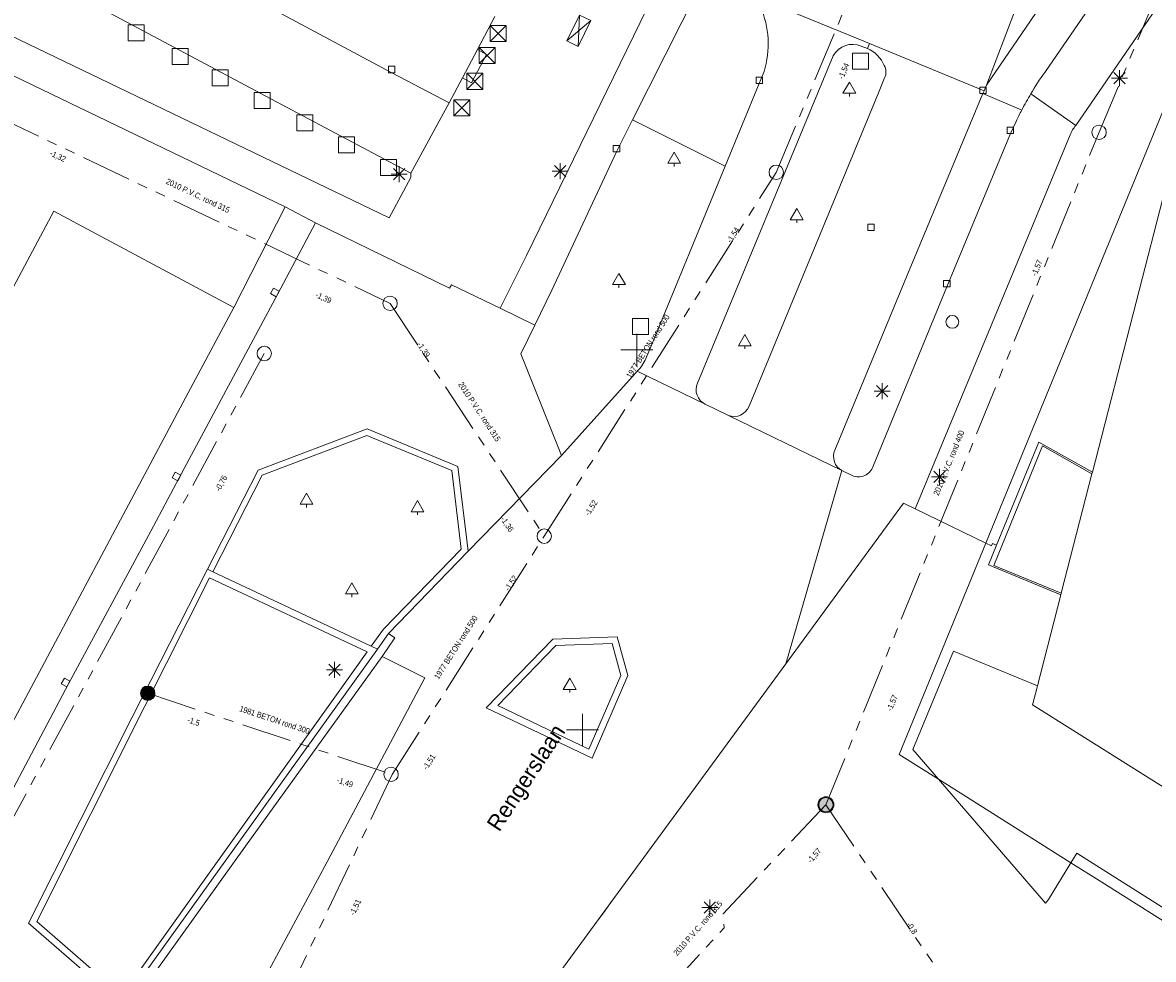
# Model space of a CAD drawing. Header units: millimetres. Extents: x 812 to 183790, y 13 to 580968.
# Tile 28 of 256: x 182363 to 182433, y 580658 to 580716. Entities that reach past the tile are written whole.
import ezdxf

# ---------------------------------------------------------------- set-up
doc = ezdxf.new("R2010")
doc.units = ezdxf.units.MM
doc.header["$LTSCALE"] = 5
doc.linetypes.add('DGN3', pattern=[672.0006, 448.0004, -224.0002])
doc.linetypes.add('PHANTOM2', pattern=[1.25, 0.625, -0.125, 0.125, -0.125, 0.125, -0.125])
for name, color, linetype, lineweight in [('000 BOB begin', 252, 'Continuous', 13), ('000 BOB eind', 252, 'Continuous', 13), ('000 Specificaties_S', 252, 'Continuous', 13), ('026 LOZINGSPUNT RWA', 252, 'Continuous', 13), ('029 DOP OF EINDKAP', 252, 'Continuous', 0), ('046 GEMENGD STELSEL', 252, 'PHANTOM2', 0), ('047 HEMELWATER AFVOER', 252, 'PHANTOM2', 13), ('afsluitpaal', 252, 'Continuous', 9), ('beheer openbare ruimte groenbeheer', 252, 'Continuous', 9), ('beheer openbare ruimte wegbeheer', 252, 'Continuous', 9), ('boom', 252, 'Continuous', 9), ('brandkraan -put', 252, 'Continuous', 9), ('gebouw op maaiveld onder overbouw', 252, 'Continuous', 9), ('Hek overige scheiding', 252, 'Continuous', 9), ('hoofdgebouw', 252, 'Continuous', 9), ('informatiebord', 252, 'Continuous', 9), ('inspectie- rioolput', 252, 'Continuous', 9), ('kant muur breder dan 30cm', 252, 'Continuous', 9), ('kant verharding', 252, 'Continuous', 9), ('kolk', 252, 'Continuous', 9), ('lichtmast', 252, 'Continuous', 9), ('Lijnafwatering weginrichtingselement lijn', 7, 'Continuous', 0), ('openbaar ruimte label', 252, 'Continuous', 9), ('overbouw', 252, 'Continuous', 9), ('sluitlijn', 252, 'DGN3', 9), ('verkeersbord', 252, 'Continuous', 9), ('verkeersbordpaal', 252, 'Continuous', 9)]:
    doc.layers.add(name, color=color, linetype=linetype, lineweight=lineweight)
doc.layers.add('abri', color=7, linetype='Continuous', lineweight=0, true_color=0xe17000)
doc.styles.add('Arial Narrow', font='Arial Narrow.shx')
doc.styles.add('Styledgn000', font='dgn000.shx')

# ---------------------------------------------------------------- blocks, each defined once
blk = doc.blocks.new('SKOLK37')
at = {"layer": 'kolk', "color": 251, "linetype": 'Continuous', "lineweight": 0, "true_color": 0x696969, "flags": 128}
blk.add_lwpolyline([(-0.2, 0.4), (0.2, 0.4), (0.2, 0), (-0.2, 0), (-0.2, 0.4)], dxfattribs=at)
blk = doc.blocks.new('HINDER13')
at = {"layer": 'afsluitpaal', "color": 251, "linetype": 'Continuous', "lineweight": 0, "true_color": 0x696969}
for p, q in [((-0.5, 0.5), (0.5, -0.5)), ((0.5, 0.5), (-0.5, -0.5))]:
    blk.add_line(p, q, dxfattribs=at)
at = {"layer": 'afsluitpaal', "color": 251, "linetype": 'Continuous', "lineweight": 0, "true_color": 0x696969, "flags": 128}
blk.add_lwpolyline([(-0.5, 0.5), (0.5, 0.5), (0.5, -0.5), (-0.5, -0.5), (-0.5, 0.5)], dxfattribs=at)
blk = doc.blocks.new('BOOM54')
at = {"layer": 'boom', "color": 251, "linetype": 'Continuous', "lineweight": 0, "true_color": 0x696969}
blk.add_line((0, -0.433), (0, -0.233), dxfattribs=at)
at = {"layer": 'boom', "color": 251, "linetype": 'Continuous', "lineweight": 0, "true_color": 0x696969, "flags": 128}
blk.add_lwpolyline([(-0.4, -0.233), (0, 0.467), (0.4, -0.233), (-0.4, -0.233)], dxfattribs=at)
blk = doc.blocks.new('PAAL20')
at = {"layer": 'verkeersbordpaal', "color": 251, "linetype": 'Continuous', "lineweight": 0, "true_color": 0x696969}
for p, q in [((-0.5, -0.5), (-0.5, 0.5)), ((-0.5, 0.5), (0.5, 0.5)), ((0.5, -0.5), (0.5, 0.5)), ((-0.5, -0.5), (0.5, -0.5))]:
    blk.add_line(p, q, dxfattribs=at)
blk = doc.blocks.new('SKOLK293')
at = {"layer": 'kolk', "color": 251, "linetype": 'Continuous', "lineweight": 0, "true_color": 0x696969, "flags": 128}
blk.add_lwpolyline([(-0.2, 0.4), (0.2, 0.4), (0.2, 0), (-0.2, 0), (-0.2, 0.4)], dxfattribs=at)
blk = doc.blocks.new('VERKB')
at = {"linetype": 'Continuous', "lineweight": 0}
for p, q in [((0, 1), (0, -1)), ((-1, 0), (1, 0))]:
    blk.add_line(p, q, dxfattribs=at)
blk = doc.blocks.new('PAAL26')
at = {"layer": 'verkeersbordpaal', "color": 251, "linetype": 'Continuous', "lineweight": 0, "true_color": 0x696969}
for p, q in [((-0.5, -0.5), (-0.5, 0.5)), ((-0.5, 0.5), (0.5, 0.5)), ((0.5, -0.5), (0.5, 0.5)), ((-0.5, -0.5), (0.5, -0.5))]:
    blk.add_line(p, q, dxfattribs=at)
blk = doc.blocks.new('BOOM300')
at = {"layer": 'boom', "color": 251, "linetype": 'Continuous', "lineweight": 0, "true_color": 0x696969}
blk.add_line((0, -0.433), (0, -0.233), dxfattribs=at)
at = {"layer": 'boom', "color": 251, "linetype": 'Continuous', "lineweight": 0, "true_color": 0x696969, "flags": 128}
blk.add_lwpolyline([(-0.4, -0.233), (0, 0.467), (0.4, -0.233), (-0.4, -0.233)], dxfattribs=at)
blk = doc.blocks.new('PAAL37')
at = {"layer": 'verkeersbordpaal', "color": 251, "linetype": 'Continuous', "lineweight": 0, "true_color": 0x696969}
for p, q in [((-0.5, -0.5), (-0.5, 0.5)), ((-0.5, 0.5), (0.5, 0.5)), ((0.5, -0.5), (0.5, 0.5)), ((-0.5, -0.5), (0.5, -0.5))]:
    blk.add_line(p, q, dxfattribs=at)
blk = doc.blocks.new('PAAL38')
at = {"layer": 'verkeersbordpaal', "color": 251, "linetype": 'Continuous', "lineweight": 0, "true_color": 0x696969}
for p, q in [((-0.5, -0.5), (-0.5, 0.5)), ((-0.5, 0.5), (0.5, 0.5)), ((0.5, -0.5), (0.5, 0.5)), ((-0.5, -0.5), (0.5, -0.5))]:
    blk.add_line(p, q, dxfattribs=at)
blk = doc.blocks.new('BOOM361')
at = {"layer": 'boom', "color": 251, "linetype": 'Continuous', "lineweight": 0, "true_color": 0x696969}
blk.add_line((0, -0.433), (0, -0.233), dxfattribs=at)
at = {"layer": 'boom', "color": 251, "linetype": 'Continuous', "lineweight": 0, "true_color": 0x696969, "flags": 128}
blk.add_lwpolyline([(-0.4, -0.233), (0, 0.467), (0.4, -0.233), (-0.4, -0.233)], dxfattribs=at)
blk = doc.blocks.new('SKOLK469')
at = {"layer": 'kolk', "color": 251, "linetype": 'Continuous', "lineweight": 0, "true_color": 0x696969, "flags": 128}
blk.add_lwpolyline([(-0.447, 0.012), (-0.258, 0.365), (0.094, 0.176), (-0.094, -0.176), (-0.447, 0.012)], dxfattribs=at)
blk = doc.blocks.new('RIOOLP181')
at = {"layer": 'inspectie- rioolput', "color": 251, "linetype": 'Continuous', "lineweight": 0, "true_color": 0x696969}
blk.add_circle((0, 0), 0.9, dxfattribs=at)
blk = doc.blocks.new('LANTP226')
at = {"layer": 'lichtmast', "color": 251, "linetype": 'Continuous', "lineweight": 0, "true_color": 0x696969}
for p, q in [((-0.5, 0), (0.5, 0.001)), ((0.354, -0.354), (-0.354, 0.354)), ((-0.354, -0.354), (0.354, 0.354)), ((0, -0.5), (0, 0.5))]:
    blk.add_line(p, q, dxfattribs=at)
blk = doc.blocks.new('HINDER139')
at = {"layer": 'afsluitpaal', "color": 251, "linetype": 'Continuous', "lineweight": 0, "true_color": 0x696969}
for p, q in [((-0.5, 0.5), (0.5, -0.5)), ((0.5, 0.5), (-0.5, -0.5))]:
    blk.add_line(p, q, dxfattribs=at)
at = {"layer": 'afsluitpaal', "color": 251, "linetype": 'Continuous', "lineweight": 0, "true_color": 0x696969, "flags": 128}
blk.add_lwpolyline([(-0.5, 0.5), (0.5, 0.5), (0.5, -0.5), (-0.5, -0.5), (-0.5, 0.5)], dxfattribs=at)
blk = doc.blocks.new('BOOM413')
at = {"layer": 'boom', "color": 251, "linetype": 'Continuous', "lineweight": 0, "true_color": 0x696969}
blk.add_line((0, -0.433), (0, -0.233), dxfattribs=at)
at = {"layer": 'boom', "color": 251, "linetype": 'Continuous', "lineweight": 0, "true_color": 0x696969, "flags": 128}
blk.add_lwpolyline([(-0.4, -0.233), (0, 0.467), (0.4, -0.233), (-0.4, -0.233)], dxfattribs=at)
blk = doc.blocks.new('BOOM414')
at = {"layer": 'boom', "color": 251, "linetype": 'Continuous', "lineweight": 0, "true_color": 0x696969}
blk.add_line((0, -0.433), (0, -0.233), dxfattribs=at)
at = {"layer": 'boom', "color": 251, "linetype": 'Continuous', "lineweight": 0, "true_color": 0x696969, "flags": 128}
blk.add_lwpolyline([(-0.4, -0.233), (0, 0.467), (0.4, -0.233), (-0.4, -0.233)], dxfattribs=at)
blk = doc.blocks.new('SKOLK591')
at = {"layer": 'kolk', "color": 251, "linetype": 'Continuous', "lineweight": 0, "true_color": 0x696969, "flags": 128}
blk.add_lwpolyline([(-0.2, 0.4), (0.2, 0.4), (0.2, 0), (-0.2, 0), (-0.2, 0.4)], dxfattribs=at)
blk = doc.blocks.new('LANTP276')
at = {"layer": 'lichtmast', "color": 251, "linetype": 'Continuous', "lineweight": 0, "true_color": 0x696969}
for p, q in [((-0.5, 0), (0.5, 0.001)), ((0.354, -0.354), (-0.354, 0.354)), ((-0.354, -0.354), (0.354, 0.354)), ((0, -0.5), (0, 0.5))]:
    blk.add_line(p, q, dxfattribs=at)
blk = doc.blocks.new('BOOM466')
at = {"layer": 'boom', "color": 251, "linetype": 'Continuous', "lineweight": 0, "true_color": 0x696969}
blk.add_line((0, -0.433), (0, -0.233), dxfattribs=at)
at = {"layer": 'boom', "color": 251, "linetype": 'Continuous', "lineweight": 0, "true_color": 0x696969, "flags": 128}
blk.add_lwpolyline([(-0.4, -0.233), (0, 0.467), (0.4, -0.233), (-0.4, -0.233)], dxfattribs=at)
blk = doc.blocks.new('RIOOLP244')
at = {"layer": 'inspectie- rioolput', "color": 251, "linetype": 'Continuous', "lineweight": 0, "true_color": 0x696969}
blk.add_circle((0, 0), 0.9, dxfattribs=at)
blk = doc.blocks.new('PAAL59')
at = {"layer": 'verkeersbordpaal', "color": 251, "linetype": 'Continuous', "lineweight": 0, "true_color": 0x696969}
for p, q in [((-0.5, -0.5), (-0.5, 0.5)), ((-0.5, 0.5), (0.5, 0.5)), ((0.5, -0.5), (0.5, 0.5)), ((-0.5, -0.5), (0.5, -0.5))]:
    blk.add_line(p, q, dxfattribs=at)
blk = doc.blocks.new('HINDER167')
at = {"layer": 'afsluitpaal', "color": 251, "linetype": 'Continuous', "lineweight": 0, "true_color": 0x696969}
for p, q in [((-0.5, 0.5), (0.5, -0.5)), ((0.5, 0.5), (-0.5, -0.5))]:
    blk.add_line(p, q, dxfattribs=at)
at = {"layer": 'afsluitpaal', "color": 251, "linetype": 'Continuous', "lineweight": 0, "true_color": 0x696969, "flags": 128}
blk.add_lwpolyline([(-0.5, 0.5), (0.5, 0.5), (0.5, -0.5), (-0.5, -0.5), (-0.5, 0.5)], dxfattribs=at)
blk = doc.blocks.new('LANTP306')
at = {"layer": 'lichtmast', "color": 251, "linetype": 'Continuous', "lineweight": 0, "true_color": 0x696969}
for p, q in [((-0.5, 0), (0.5, 0.001)), ((0.354, -0.354), (-0.354, 0.354)), ((-0.354, -0.354), (0.354, 0.354)), ((0, -0.5), (0, 0.5))]:
    blk.add_line(p, q, dxfattribs=at)
blk = doc.blocks.new('RIOOLP262')
at = {"layer": 'inspectie- rioolput', "color": 251, "linetype": 'Continuous', "lineweight": 0, "true_color": 0x696969}
blk.add_circle((0, 0), 0.9, dxfattribs=at)
blk = doc.blocks.new('PAAL66')
at = {"layer": 'verkeersbordpaal', "color": 251, "linetype": 'Continuous', "lineweight": 0, "true_color": 0x696969}
for p, q in [((-0.5, -0.5), (-0.5, 0.5)), ((-0.5, 0.5), (0.5, 0.5)), ((0.5, -0.5), (0.5, 0.5)), ((-0.5, -0.5), (0.5, -0.5))]:
    blk.add_line(p, q, dxfattribs=at)
blk = doc.blocks.new('HINDER203')
at = {"layer": 'afsluitpaal', "color": 251, "linetype": 'Continuous', "lineweight": 0, "true_color": 0x696969}
for p, q in [((-0.5, 0.5), (0.5, -0.5)), ((0.5, 0.5), (-0.5, -0.5))]:
    blk.add_line(p, q, dxfattribs=at)
at = {"layer": 'afsluitpaal', "color": 251, "linetype": 'Continuous', "lineweight": 0, "true_color": 0x696969, "flags": 128}
blk.add_lwpolyline([(-0.5, 0.5), (0.5, 0.5), (0.5, -0.5), (-0.5, -0.5), (-0.5, 0.5)], dxfattribs=at)
blk = doc.blocks.new('BOOM578')
at = {"layer": 'boom', "color": 251, "linetype": 'Continuous', "lineweight": 0, "true_color": 0x696969}
blk.add_line((0, -0.433), (0, -0.233), dxfattribs=at)
at = {"layer": 'boom', "color": 251, "linetype": 'Continuous', "lineweight": 0, "true_color": 0x696969, "flags": 128}
blk.add_lwpolyline([(-0.4, -0.233), (0, 0.467), (0.4, -0.233), (-0.4, -0.233)], dxfattribs=at)
blk = doc.blocks.new('LANTP366')
at = {"layer": 'lichtmast', "color": 251, "linetype": 'Continuous', "lineweight": 0, "true_color": 0x696969}
for p, q in [((-0.5, 0), (0.5, 0.001)), ((0.354, -0.354), (-0.354, 0.354)), ((-0.354, -0.354), (0.354, 0.354)), ((0, -0.5), (0, 0.5))]:
    blk.add_line(p, q, dxfattribs=at)
blk = doc.blocks.new('PAAL81')
at = {"layer": 'verkeersbordpaal', "color": 251, "linetype": 'Continuous', "lineweight": 0, "true_color": 0x696969}
for p, q in [((-0.5, -0.5), (-0.5, 0.5)), ((-0.5, 0.5), (0.5, 0.5)), ((0.5, -0.5), (0.5, 0.5)), ((-0.5, -0.5), (0.5, -0.5))]:
    blk.add_line(p, q, dxfattribs=at)
blk = doc.blocks.new('DUMMY16')
at = {"layer": 'informatiebord', "color": 251, "lineweight": 0, "true_color": 0x696969, "flags": 128}
blk.add_lwpolyline([(0.5, -0.5), (-0.5, -0.5), (-0.5, 0.5), (0.5, 0.5), (0.5, -0.5)], dxfattribs=at)
blk = doc.blocks.new('SKOLK880')
at = {"layer": 'kolk', "color": 251, "linetype": 'Continuous', "lineweight": 0, "true_color": 0x696969, "flags": 128}
blk.add_lwpolyline([(-0.447, 0.014), (-0.257, 0.366), (0.095, 0.176), (-0.095, -0.176), (-0.447, 0.014)], dxfattribs=at)
blk = doc.blocks.new('LANTP399')
at = {"layer": 'lichtmast', "color": 251, "linetype": 'Continuous', "lineweight": 0, "true_color": 0x696969}
for p, q in [((-0.5, 0), (0.5, 0.001)), ((0.354, -0.354), (-0.354, 0.354)), ((-0.354, -0.354), (0.354, 0.354)), ((0, -0.5), (0, 0.5))]:
    blk.add_line(p, q, dxfattribs=at)
blk = doc.blocks.new('SKOLK900')
at = {"layer": 'kolk', "color": 251, "linetype": 'Continuous', "lineweight": 0, "true_color": 0x696969, "flags": 128}
blk.add_lwpolyline([(-0.2, 0.4), (0.2, 0.4), (0.2, 0), (-0.2, 0), (-0.2, 0.4)], dxfattribs=at)
blk = doc.blocks.new('SKOLK956')
at = {"layer": 'kolk', "color": 251, "linetype": 'Continuous', "lineweight": 0, "true_color": 0x696969, "flags": 128}
blk.add_lwpolyline([(-0.2, 0.4), (0.2, 0.4), (0.2, 0), (-0.2, 0), (-0.2, 0.4)], dxfattribs=at)
blk = doc.blocks.new('LANTP418')
at = {"layer": 'lichtmast', "color": 251, "linetype": 'Continuous', "lineweight": 0, "true_color": 0x696969}
for p, q in [((-0.5, 0), (0.5, 0.001)), ((0.354, -0.354), (-0.354, 0.354)), ((-0.354, -0.354), (0.354, 0.354)), ((0, -0.5), (0, 0.5))]:
    blk.add_line(p, q, dxfattribs=at)
blk = doc.blocks.new('VERKB8')
at = {"layer": 'verkeersbord', "color": 251, "linetype": 'Continuous', "lineweight": 0, "true_color": 0x696969}
for p, q in [((0, 1), (0, -1)), ((-1, 0), (1, 0))]:
    blk.add_line(p, q, dxfattribs=at)
blk = doc.blocks.new('RIOOLP361')
at = {"layer": 'inspectie- rioolput', "color": 251, "linetype": 'Continuous', "lineweight": 0, "true_color": 0x696969}
blk.add_circle((0, 0), 0.9, dxfattribs=at)
blk = doc.blocks.new('LANTP428')
at = {"layer": 'lichtmast', "color": 251, "linetype": 'Continuous', "lineweight": 0, "true_color": 0x696969}
for p, q in [((-0.5, 0), (0.5, 0.001)), ((0.354, -0.354), (-0.354, 0.354)), ((-0.354, -0.354), (0.354, 0.354)), ((0, -0.5), (0, 0.5))]:
    blk.add_line(p, q, dxfattribs=at)
blk = doc.blocks.new('SKOLK998')
at = {"layer": 'kolk', "color": 251, "linetype": 'Continuous', "lineweight": 0, "true_color": 0x696969, "flags": 128}
blk.add_lwpolyline([(-0.2, 0.4), (0.2, 0.4), (0.2, 0), (-0.2, 0), (-0.2, 0.4)], dxfattribs=at)
blk = doc.blocks.new('PAAL97')
at = {"layer": 'verkeersbordpaal', "color": 251, "linetype": 'Continuous', "lineweight": 0, "true_color": 0x696969}
for p, q in [((-0.5, -0.5), (-0.5, 0.5)), ((-0.5, 0.5), (0.5, 0.5)), ((0.5, -0.5), (0.5, 0.5)), ((-0.5, -0.5), (0.5, -0.5))]:
    blk.add_line(p, q, dxfattribs=at)
blk = doc.blocks.new('SKOLK1035')
at = {"layer": 'kolk', "color": 251, "linetype": 'Continuous', "lineweight": 0, "true_color": 0x696969, "flags": 128}
blk.add_lwpolyline([(-0.2, 0.4), (0.2, 0.4), (0.2, 0), (-0.2, 0), (-0.2, 0.4)], dxfattribs=at)
blk = doc.blocks.new('SKOLK1039')
at = {"layer": 'kolk', "color": 251, "linetype": 'Continuous', "lineweight": 0, "true_color": 0x696969, "flags": 128}
blk.add_lwpolyline([(-0.447, 0.011), (-0.26, 0.364), (0.094, 0.177), (-0.094, -0.177), (-0.447, 0.011)], dxfattribs=at)
blk = doc.blocks.new('BOOM764')
at = {"layer": 'boom', "color": 251, "linetype": 'Continuous', "lineweight": 0, "true_color": 0x696969}
blk.add_line((0, -0.433), (0, -0.233), dxfattribs=at)
at = {"layer": 'boom', "color": 251, "linetype": 'Continuous', "lineweight": 0, "true_color": 0x696969, "flags": 128}
blk.add_lwpolyline([(-0.4, -0.233), (0, 0.467), (0.4, -0.233), (-0.4, -0.233)], dxfattribs=at)
blk = doc.blocks.new('ABRI1')
at = {"layer": 'abri', "color": 251, "linetype": 'Continuous', "lineweight": 0, "true_color": 0x696969, "flags": 128}
for points in [[(-0.752, -0.636), (0.032, 0.984), (0.752, 0.636), (-0.032, -0.984), (-0.752, -0.636)], [(0.032, 0.984), (-0.032, -0.984)], [(-0.752, -0.636), (0.752, 0.636)]]:
    blk.add_lwpolyline(points, dxfattribs=at)
blk = doc.blocks.new('BRANDK59')
at = {"layer": 'brandkraan -put', "color": 251, "linetype": 'Continuous', "lineweight": 0, "true_color": 0x696969}
blk.add_circle((0, 0), 0.4, dxfattribs=at)
blk = doc.blocks.new('RIOOLP450')
at = {"layer": 'inspectie- rioolput', "color": 251, "linetype": 'Continuous', "lineweight": 0, "true_color": 0x696969}
blk.add_circle((0, 0), 0.9, dxfattribs=at)
blk = doc.blocks.new('BOOM885')
at = {"layer": 'boom', "color": 251, "linetype": 'Continuous', "lineweight": 0, "true_color": 0x696969}
blk.add_line((0, -0.433), (0, -0.233), dxfattribs=at)
at = {"layer": 'boom', "color": 251, "linetype": 'Continuous', "lineweight": 0, "true_color": 0x696969, "flags": 128}
blk.add_lwpolyline([(-0.4, -0.233), (0, 0.467), (0.4, -0.233), (-0.4, -0.233)], dxfattribs=at)
blk = doc.blocks.new('RIOOLP468')
at = {"layer": 'inspectie- rioolput', "color": 251, "linetype": 'Continuous', "lineweight": 0, "true_color": 0x696969}
blk.add_circle((0, 0), 0.9, dxfattribs=at)
blk = doc.blocks.new('RIOOLP479')
at = {"layer": 'inspectie- rioolput', "color": 251, "linetype": 'Continuous', "lineweight": 0, "true_color": 0x696969}
blk.add_circle((0, 0), 0.9, dxfattribs=at)
blk = doc.blocks.new('RIOOLP495')
at = {"layer": 'inspectie- rioolput', "color": 251, "linetype": 'Continuous', "lineweight": 0, "true_color": 0x696969}
blk.add_circle((0, 0), 0.9, dxfattribs=at)

msp = doc.modelspace()

# ---------------------------------------------------------------- hatches: boundary and pattern name
at = {"layer": '026 LOZINGSPUNT RWA', "ltscale": 0.5}
h = msp.add_hatch(color=256, dxfattribs=at)
edge = h.paths.add_edge_path()
edge.add_arc((182412.79, 580667.178), 0.5, 0, 360)
at = {"layer": '029 DOP OF EINDKAP', "ltscale": 0.5}
h = msp.add_hatch(color=256, dxfattribs=at)
edge = h.paths.add_edge_path()
edge.add_arc((182370.44, 580674.139), 0.438, 0, 360)

# ---------------------------------------------------------------- linework, layer by layer
at = {"layer": '026 LOZINGSPUNT RWA', "ltscale": 0.5}
msp.add_circle((182412.79, 580667.178), 0.5, dxfattribs=at)
at = {"layer": '029 DOP OF EINDKAP', "ltscale": 0.5}
msp.add_circle((182370.44, 580674.139), 0.438, dxfattribs=at)
at = {"layer": '046 GEMENGD STELSEL', "flags": 128}
for points in [[(182409.693, 580706.667), (182426.837, 580747.695)], [(182360.791, 580710.272), (182385.574, 580698.487)], [(182395.201, 580683.95), (182409.693, 580706.667)], [(182385.574, 580698.487), (182395.201, 580683.95)], [(182385.709, 580669.071), (182395.201, 580683.95)], [(182370.44, 580674.139), (182385.709, 580669.071)], [(182385.709, 580669.071), (182364.868, 580625.083)]]:
    msp.add_lwpolyline(points, dxfattribs=at)
at = {"layer": '047 HEMELWATER AFVOER', "flags": 128}
for points in [[(182429.849, 580709.166), (182446.145, 580748.129)], [(182412.79, 580667.178), (182429.849, 580709.166)], [(182377.717, 580695.355), (182337.341, 580620.731)], [(182412.79, 580667.178), (182406.382, 580660.377), (182406.438, 580659.495), (182398.183, 580650.535)], [(182412.79, 580667.178), (182441.162, 580625.232)]]:
    msp.add_lwpolyline(points, dxfattribs=at)
at = {"layer": 'beheer openbare ruimte groenbeheer', "color": 251, "lineweight": 0, "true_color": 0x696969}
msp.add_lwpolyline([(182400.72, 580709.937), (182406.509, 580707.042)], dxfattribs=at)
at = {"layer": 'beheer openbare ruimte wegbeheer', "color": 251, "lineweight": 0, "true_color": 0x696969}
for points in [[(182422.824, 580712.113), (182425.845, 580720.045)], [(182415.384, 580714.4), (182415.514, 580714.714)], [(182425.023, 580710.555), (182422.599, 580711.582)], [(182394.615, 580697.126), (182392.443, 580698.178)], [(182401.003, 580694.244), (182405.243, 580692.193)], [(182406.698, 580691.48), (182413.796, 580688.048)], [(182390.452, 580683.004), (182396.28, 580688.991)], [(182413.796, 580688.048), (182410.288, 580675.976)]]:
    msp.add_lwpolyline(points, dxfattribs=at)
at = {"layer": 'gebouw op maaiveld onder overbouw', "color": 251, "lineweight": 0, "true_color": 0x696969, "flags": 128}
for points in [[(182429.434, 580687.947), (182432.159, 580698.55), (182435.878, 580712.96)], [(182523.919, 580618.546), (182521.005, 580613.35), (182433.304, 580668.632), (182425.699, 580673.416), (182425.981, 580674.512), (182426.002, 580674.597), (182427.467, 580680.296)]]:
    msp.add_lwpolyline(points, dxfattribs=at)
at = {"layer": 'gebouw op maaiveld onder overbouw', "color": 251, "lineweight": 0, "true_color": 0x696969}
for points in [[(182427.49, 580680.386), (182429.404, 580687.832)], [(182429.404, 580687.832), (182429.434, 580687.947)], [(182427.467, 580680.296), (182427.49, 580680.386)]]:
    msp.add_lwpolyline(points, dxfattribs=at)
at = {"layer": 'Hek overige scheiding', "color": 251, "lineweight": 0, "true_color": 0x696969, "flags": 128}
for points in [[(182417.646, 580686.008), (182410.288, 580675.976), (182417.646, 580686.008), (182418.371, 580685.654)], [(182437.609, 580664.977), (182435.533, 580660.036), (182435.376, 580659.776), (182428.468, 580664.157), (182428.097, 580663.554), (182426.684, 580661.265), (182426.508, 580661.029), (182419.817, 580668.775), (182418.215, 580670.63), (182420.751, 580676.772), (182426.002, 580674.597)], [(182399, 580660.585), (182399.291, 580660.982), (182399.587, 580661.385), (182410.288, 580675.976)], [(182388.668, 580646.468), (182398.343, 580659.69), (182399, 580660.585)]]:
    msp.add_lwpolyline(points, dxfattribs=at)
at = {"layer": 'Hek overige scheiding', "color": 251, "lineweight": 0, "true_color": 0x696969}
for points in [[(182418.371, 580685.654), (182422.782, 580683.517)], [(182422.782, 580683.517), (182423.122, 580683.35)]]:
    msp.add_lwpolyline(points, dxfattribs=at)
at = {"layer": 'hoofdgebouw', "color": 251, "lineweight": 0, "true_color": 0x696969, "flags": 128}
for points in [[(182326.639, 580633.249), (182342.196, 580662.325), (182342.359, 580662.243), (182345.619, 580668.353), (182345.459, 580668.439), (182364.573, 580704.234), (182375.809, 580698.219)], [(182375.809, 580698.219), (182372.808, 580692.577), (182356.706, 580662.433), (182356.545, 580662.513), (182353.283, 580656.402), (182353.442, 580656.318), (182337.895, 580627.206)]]:
    msp.add_lwpolyline(points, dxfattribs=at)
at = {"layer": 'kant muur breder dan 30cm', "color": 251, "lineweight": 0, "true_color": 0x696969, "flags": 128}
for points in [[(182374.166, 580681.883), (182377.336, 580688.07), (182384.139, 580690.655), (182389.8, 580688.3), (182390.452, 580683.004)], [(182385.154, 580678.144), (182390.014, 580683.139), (182389.435, 580688.043), (182384.112, 580690.23), (182377.58, 580687.758), (182374.498, 580681.727)], [(182427.49, 580680.386), (182423.269, 580682.113), (182426.319, 580689.592), (182429.404, 580687.832)], [(182429.434, 580687.947), (182426.089, 580689.824), (182423.451, 580683.384)], [(182423.451, 580683.384), (182422.951, 580682.164), (182427.467, 580680.296)], [(182391.58, 580673.231), (182395.746, 580677.523), (182399.751, 580677.658), (182400.416, 580675.246)], [(182392.299, 580673.369), (182395.933, 580677.113), (182399.452, 580677.253), (182399.988, 580675.25)], [(182400.416, 580675.246), (182398.193, 580670.082), (182391.58, 580673.231)], [(182399.988, 580675.25), (182397.979, 580670.652), (182392.299, 580673.369)]]:
    msp.add_lwpolyline(points, dxfattribs=at)
at = {"layer": 'kant muur breder dan 30cm', "color": 251, "lineweight": 0, "true_color": 0x696969}
for points in [[(182390.452, 580683.004), (182385.479, 580677.865)], [(182374.166, 580681.883), (182374.498, 580681.727)], [(182384.397, 580677.072), (182385.154, 580678.144)], [(182384.779, 580676.891), (182385.479, 580677.865)], [(182384.397, 580677.072), (182384.779, 580676.891)]]:
    msp.add_lwpolyline(points, dxfattribs=at)
at = {"layer": 'kant verharding', "color": 251, "lineweight": 0, "true_color": 0x696969, "flags": 128}
for points in [[(182444.277, 580749.347), (182442.738, 580745.653, -0.095877), (182442.449, 580745.161), (182441.608, 580744.052), (182441.53, 580743.853), (182434.427, 580726.557), (182432.66, 580722.281, -0.028805), (182432.048, 580721.042), (182426.453, 580712.906, 0.018191), (182425.593, 580711.574)], [(182446.923, 580740.636), (182446.297, 580740.887), (182446.191, 580740.93, 0.417448), (182443.608, 580739.784), (182436.063, 580721.427, -0.06529), (182434.14, 580717.977), (182428.397, 580709.59)], [(182418.371, 580685.654), (182423.068, 580696.995), (182428.046, 580709.008, -0.084533), (182428.397, 580709.59), (182425.593, 580711.574, 0.014228), (182425.023, 580710.555, 0.010188), (182424.668, 580709.849), (182424.313, 580709.097), (182420.342, 580699.519), (182415.745, 580688.315, -0.443763), (182414.427, 580687.742), (182413.796, 580688.048, -0.391638), (182413.346, 580689.326), (182417.674, 580699.798), (182422.599, 580711.582), (182422.671, 580711.752), (182422.824, 580712.113), (182430.027, 580722.669), (182431.646, 580725.056), (182436.505, 580736.869)], [(182422.671, 580711.752), (182415.514, 580714.714), (182414.803, 580715.008), (182408.424, 580717.629, 0.158997), (182405.833, 580720.101), (182400.72, 580709.937), (182399.716, 580707.94), (182395.681, 580699.305), (182394.615, 580697.126), (182393.734, 580695.326), (182396.28, 580688.991), (182400.888, 580694.116), (182401.003, 580694.244, 0.097265), (182401.554, 580695.053), (182401.848, 580695.779), (182406.509, 580707.042), (182408.628, 580712.215), (182408.939, 580712.956, 0.172227), (182408.711, 580717.02), (182408.424, 580717.629)], [(182408, 580692.058, -0.393442), (182406.698, 580691.48), (182405.243, 580692.193, -0.391268), (182404.762, 580693.496), (182413.244, 580713.932, -0.380913), (182415.003, 580714.554), (182415.384, 580714.4, -0.196616), (182416.439, 580713.329, -0.246687), (182416.459, 580712.567), (182416.073, 580711.627), (182408, 580692.058)]]:
    msp.add_lwpolyline(points, format="xyb", dxfattribs=at)
for points in [[(182403.703, 580721.2), (182394.099, 580701.484), (182392.443, 580698.178), (182389.401, 580699.652), (182389.29, 580699.438), (182380.91, 580703.519), (182378.557, 580699.08), (182372.411, 580687.582), (182370.625, 580684.254), (182365.489, 580674.723), (182360.109, 580664.567), (182358.493, 580661.531), (182357.919, 580661.837), (182354.583, 580655.595), (182355.157, 580655.289), (182353.189, 580651.561), (182345.798, 580637.749), (182338.257, 580623.671)], [(182365.808, 580717.842), (182373.445, 580713.757), (182377.466, 580711.605), (182386.878, 580706.606), (182386.86, 580706.571), (182386.861, 580706.344), (182385.514, 580703.827), (182360.721, 580715.756), (182363.023, 580720.081)], [(182392.118, 580716.392), (182391.025, 580714.331), (182391.597, 580714.025), (182390.656, 580712.261), (182390.088, 580712.564), (182389.259, 580711.001), (182385.681, 580712.889), (182374.583, 580718.824)], [(182390.088, 580712.564), (182391.025, 580714.331)], [(182375.809, 580698.219), (182379.025, 580704.513), (182359.696, 580713.807)], [(182389.259, 580711.001), (182386.878, 580706.606)], [(182423.122, 580683.35), (182423.198, 580683.493), (182423.451, 580683.384)], [(182384.779, 580676.891), (182368.843, 580654.697), (182362.998, 580659.789), (182369.453, 580672.599), (182374.166, 580681.883)], [(182374.498, 580681.727), (182383.421, 580677.535), (182384.397, 580677.072)], [(182385.075, 580676.429), (182387.75, 580675.112), (182381.643, 580663.615), (182374.4, 580650.122), (182369.228, 580654.38), (182376.539, 580664.587), (182385.075, 580676.429), (182385.873, 580677.593), (182385.479, 580677.865)]]:
    msp.add_lwpolyline(points, dxfattribs=at)
msp.add_lwpolyline([(182374.302, 580681.339), (182370.262, 580673.329), (182363.512, 580659.897), (182368.816, 580655.273), (182383.372, 580675.639), (182384.145, 580676.719)], close=True, dxfattribs=at)
at = {"layer": 'Lijnafwatering weginrichtingselement lijn', "color": 251, "lineweight": 0, "true_color": 0x696969, "flags": 128}
for points in [[(182410.288, 580675.976), (182417.646, 580686.008), (182418.371, 580685.654)], [(182388.668, 580646.468), (182398.343, 580659.69), (182399.587, 580661.385), (182410.288, 580675.976)]]:
    msp.add_lwpolyline(points, dxfattribs=at)
at = {"layer": 'Lijnafwatering weginrichtingselement lijn', "color": 251, "lineweight": 0, "true_color": 0x696969}
for points in [[(182418.371, 580685.654), (182422.782, 580683.517)], [(182422.782, 580683.517), (182423.122, 580683.35)]]:
    msp.add_lwpolyline(points, dxfattribs=at)
at = {"layer": 'overbouw', "color": 251, "lineweight": 0, "true_color": 0x696969}
for points in [[(182446.297, 580740.887), (182423.698, 580685.75)], [(182423.698, 580685.75), (182422.782, 580683.517)], [(182422.782, 580683.517), (182417.365, 580670.322)], [(182417.365, 580670.322), (182419.817, 580668.775)], [(182419.817, 580668.775), (182420.777, 580668.17)], [(182420.777, 580668.17), (182427.856, 580663.706)], [(182427.856, 580663.706), (182428.097, 580663.554)], [(182428.097, 580663.554), (182430.022, 580662.34)], [(182430.022, 580662.34), (182521.386, 580604.739)]]:
    msp.add_lwpolyline(points, dxfattribs=at)
at = {"layer": 'sluitlijn', "color": 251, "lineweight": 0, "true_color": 0x696969}
msp.add_lwpolyline([(182379.025, 580704.513), (182380.91, 580703.519)], dxfattribs=at)

# ---------------------------------------------------------------- block references
at = {"color": 251, "linetype": 'Continuous', "lineweight": 0, "true_color": 0x696969}
for name, p in [('ABRI1', (182397.361, 580715.506)), ('PAAL66', (182369.709, 580715.375)), ('HINDER167', (182392.326, 580715.338)), ('PAAL20', (182372.461, 580713.909)), ('HINDER203', (182391.638, 580713.971)), ('PAAL26', (182374.967, 580712.57)), ('SKOLK293', (182385.681, 580712.889)), ('HINDER139', (182390.867, 580712.349)), ('LANTP226', (182431.123, 580712.551)), ('SKOLK956', (182408.628, 580712.215)), ('BOOM885', (182414.255, 580711.84)), ('PAAL37', (182377.585, 580711.158)), ('SKOLK37', (182422.599, 580711.582)), ('HINDER13', (182390.058, 580710.702)), ('PAAL38', (182380.247, 580709.766)), ('SKOLK591', (182424.313, 580709.097)), ('PAAL59', (182382.845, 580708.387)), ('SKOLK900', (182399.716, 580707.94)), ('BOOM300', (182403.311, 580707.469)), ('PAAL81', (182385.472, 580706.967)), ('LANTP428', (182396.186, 580706.748)), ('LANTP366', (182386.136, 580706.55)), ('BOOM413', (182410.966, 580703.942)), ('SKOLK998', (182415.601, 580703.038)), ('BOOM54', (182399.867, 580699.893)), ('SKOLK1039', (182378.557, 580699.08)), ('SKOLK1035', (182420.342, 580699.519)), ('PAAL97', (182401.22, 580697.048)), ('BRANDK59', (182420.69, 580697.33)), ('VERKB8', (182400.99, 580695.581)), ('BOOM361', (182407.732, 580696.07)), ('LANTP418', (182416.307, 580693.005)), ('LANTP306', (182419.89, 580687.653)), ('SKOLK469', (182372.411, 580687.582)), ('BOOM414', (182380.351, 580686.172)), ('BOOM578', (182387.284, 580685.711)), ('BOOM764', (182383.189, 580680.577)), ('LANTP399', (182382.099, 580675.604)), ('SKOLK880', (182365.489, 580674.723)), ('BOOM466', (182396.79, 580674.612)), ('VERKB', (182397.588, 580671.857)), ('LANTP276', (182405.548, 580660.758))]:
    msp.add_blockref(name, p, dxfattribs=at)
at = {"color": 251, "lineweight": 0, "true_color": 0x696969}
msp.add_blockref('DUMMY16', (182414.954, 580713.618), dxfattribs=at)
at = {"linetype": 'Continuous', "lineweight": 0, "xscale": 0.5, "yscale": 0.5}
for name, p in [('RIOOLP244', (182429.849, 580709.166)), ('RIOOLP468', (182409.69, 580706.67)), ('RIOOLP262', (182385.574, 580698.487)), ('RIOOLP450', (182377.717, 580695.355)), ('RIOOLP495', (182395.201, 580683.95)), ('RIOOLP181', (182370.44, 580674.139)), ('RIOOLP479', (182385.634, 580669.077)), ('RIOOLP361', (182412.79, 580667.178))]:
    msp.add_blockref(name, p, dxfattribs=at)

# ---------------------------------------------------------------- texts
at = {"layer": '000 BOB begin', "char_height": 0.36, "attachment_point": 5, "line_spacing_factor": 0.6, "style": 'Arial Narrow'}
for s, insert, rotation in [('-1,54', (182413.931, 580712.983), 67.03606), ('-1,32', (182364.818, 580707.648), 334.78986), ('-1,39', (182387.638, 580695.578), 303.27718), ('-0,76', (182375.056, 580687.239), 61.30648), ('-1,52', (182398.153, 580685.7), 57.29578), ('-1,57', (182416.955, 580673.526), 67.60902), ('-1,5', (182373.297, 580672.347), 341.66535), ('-1,51', (182388.036, 580669.841), 57.29578), ('-1,57', (182412.089, 580663.988), 48.70141), ('-1,51', (182383.434, 580660.77), 64.74423), ('-0,8', (182418.134, 580659.459), 303.85014)]:
    msp.add_mtext(s, dxfattribs=dict(at, insert=insert, rotation=rotation))
at = {"layer": '000 BOB eind', "char_height": 0.36, "attachment_point": 5, "line_spacing_factor": 0.6, "style": 'Arial Narrow'}
for s, insert, rotation in [('-1,54', (182407.022, 580702.737), 57.29578), ('-1,57', (182425.992, 580700.691), 67.60902), ('-1,39', (182381.405, 580698.809), 334.78986), ('-1,36', (182392.858, 580684.676), 303.27718), ('-1,52', (182393.155, 580681.001), 57.29578), ('-1,49', (182382.748, 580668.546), 341.66535)]:
    msp.add_mtext(s, dxfattribs=dict(at, insert=insert, rotation=rotation))
at = {"layer": '000 Specificaties_S', "char_height": 0.36, "attachment_point": 5, "line_spacing_factor": 0.6, "style": 'Arial Narrow'}
for s, insert, rotation in [('2010 P.V.C. rond 315', (182373.573, 580705.209), 334.56762), ('1977 BETON rond 500', (182401.676, 580695.804), 57.46472), ('2010 P.V.C. rond 315', (182391.154, 580691.721), 303.51556), ('2010 P.V.C. rond 400', (182420.472, 580688.522), 67.88894), ('1977 BETON rond 500', (182389.684, 580677.006), 57.46432), ('1981 BETON rond 300', (182378.363, 580672.475), 341.63825), ('2010 P.V.C. rond 315', (182404.798, 580659.461), 48.72773)]:
    msp.add_mtext(s, dxfattribs=dict(at, insert=insert, rotation=rotation))
at = {"layer": 'openbaar ruimte label', "color": 251, "linetype": 'Continuous', "lineweight": 0, "true_color": 0x696969, "insert": (182394.182, 580668.797), "char_height": 1, "attachment_point": 5, "rotation": 56.6, "line_spacing_factor": 0.8, "style": 'Styledgn000'}
msp.add_mtext('{\\C251;Rengerslaan}', dxfattribs=at)

doc.saveas('drawing.dxf')
